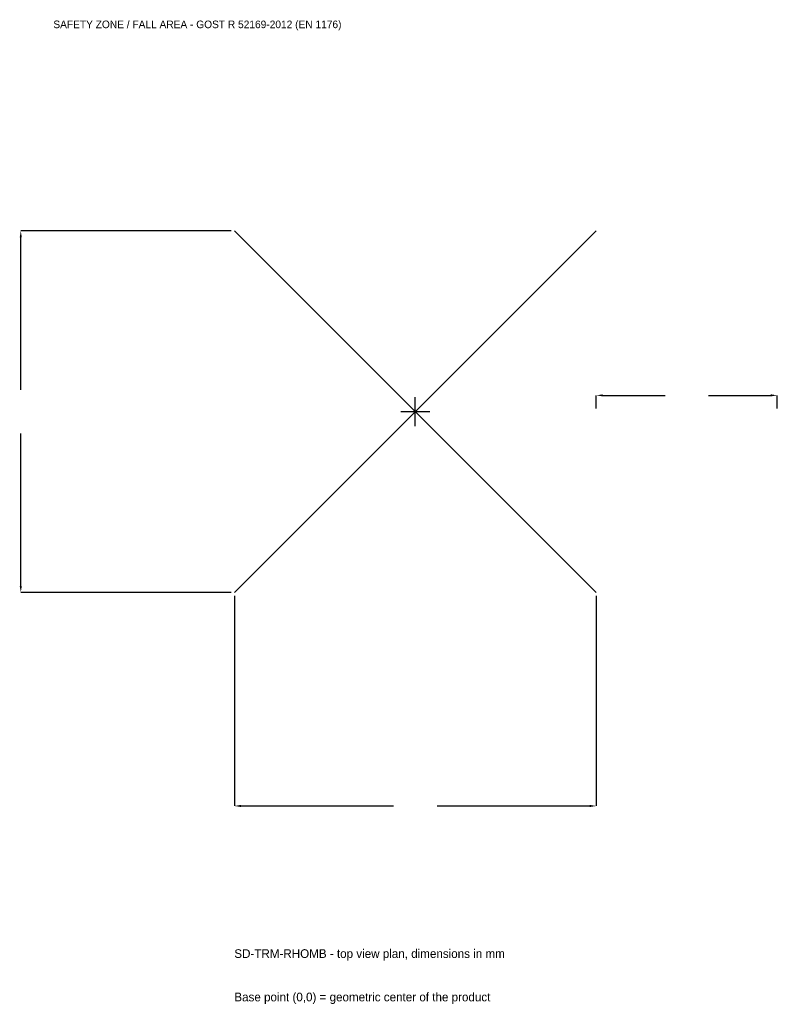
# Model space of a CAD drawing. Extents: x -3279 to 3000, y -4915 to 3250.
import ezdxf

# ---------------------------------------------------------------- set-up
doc = ezdxf.new("R2010")
doc.units = 0
for name, color, linetype in [('GP_MAF_zona_bezopasnosti', 1, 'Continuous'), ('ZSK_DANNYE', 3, 'Continuous'), ('ZSK_KONTUR', 7, 'Continuous'), ('ZSK_RAZMERY', 8, 'Continuous')]:
    doc.layers.add(name, color=color, linetype=linetype)
doc.dimstyles.new('ORION', dxfattribs={"dimtxt": 90, "dimasz": 54, "dimexe": 1.25, "dimexo": 27, "dimtad": 1, "dimcen": 2.5, "dimazin": 3, "dimtfac": 1, "dimtmove": 0, "dimatfit": 3})

# ---------------------------------------------------------------- blocks, each defined once
blk = doc.blocks.new('_CLOSEDFILLED')
at = {"color": 0, "linetype": 'BYBLOCK'}
blk.add_solid([(-1, 0.16), (0, 0), (-1, -0.16)], dxfattribs=at)
blk = doc.blocks.new('*D1')
for p, q in [((-1500, -1527), (-1500, -3270)), ((1500, -1527), (1500, -3270)), ((-1446, -3270), (-180, -3270)), ((180, -3270), (1446, -3270))]:
    blk.add_line(p, q)
at = {"layer": 'Defpoints'}
for p in [(-1500, -1500), (1500, -1500), (-1500, -3270)]:
    blk.add_point(p, dxfattribs=at)
at = {"layer": 'ZSK_RAZMERY', "xscale": 54, "yscale": 54, "rotation": 180}
blk.add_blockref('_CLOSEDFILLED', (-1500, -3270), dxfattribs=at)
at = {"layer": 'ZSK_RAZMERY', "xscale": 54, "yscale": 54}
blk.add_blockref('_CLOSEDFILLED', (1500, -3270), dxfattribs=at)
blk = doc.blocks.new('*D2')
for p, q in [((-1527, 1500), (-3270, 1500)), ((-3270, 180), (-3270, 1446)), ((-3270, -1446), (-3270, -180)), ((-1527, -1500), (-3270, -1500))]:
    blk.add_line(p, q)
at = {"layer": 'Defpoints'}
for p in [(-1500, 1500), (-3270, -1500), (-1500, -1500)]:
    blk.add_point(p, dxfattribs=at)
at = {"layer": 'ZSK_RAZMERY', "xscale": 54, "yscale": 54}
for p, rotation in [((-3270, 1500), 90), ((-3270, -1500), 270)]:
    blk.add_blockref('_CLOSEDFILLED', p, dxfattribs=dict(at, rotation=rotation))
blk = doc.blocks.new('*D3')
for p, q in [((1500, 27), (1500, 135)), ((1554, 135), (2070, 135)), ((2430, 135), (2946, 135)), ((3000, 27), (3000, 135))]:
    blk.add_line(p, q)
at = {"layer": 'Defpoints'}
for p in [(1500, 135), (1500, 0), (3000, 0)]:
    blk.add_point(p, dxfattribs=at)
at = {"layer": 'ZSK_RAZMERY', "xscale": 54, "yscale": 54, "rotation": 180}
blk.add_blockref('_CLOSEDFILLED', (1500, 135), dxfattribs=at)
at = {"layer": 'ZSK_RAZMERY', "xscale": 54, "yscale": 54}
blk.add_blockref('_CLOSEDFILLED', (3000, 135), dxfattribs=at)
blk = doc.blocks.new('B1')
at = {"layer": 'ZSK_KONTUR'}
for p, q in [((-1500, -1500), (1500, 1500)), ((-1500, 1500), (1500, -1500))]:
    blk.add_line(p, q, dxfattribs=at)
at = {"layer": 'ZSK_RAZMERY'}
for p, q in [((0, -120), (0, 120)), ((-120, 0), (120, 0))]:
    blk.add_line(p, q, dxfattribs=at)
at = {"layer": 'GP_MAF_zona_bezopasnosti', "color": 1}
blk.add_text('SAFETY ZONE / FALL AREA - GOST R 52169-2012 (EN 1176)', height=63, dxfattribs=at).set_placement((-3000, 3180))
at = {"layer": 'ZSK_RAZMERY'}
dim = blk.add_linear_dim(base=(-3270, -1500), p1=(-1500, -1500), p2=(-1500, 1500), angle=90, dimstyle='ORION', dxfattribs=at)
dim.commit()
dim.dimension.update_dxf_attribs({"geometry": '*D2', "text_midpoint": (-3270, 0)})
for base, p1, p2, picture, middle in [((1500, 135), (1500, 0), (3000, 0), '*D3', (2250, 135)), ((-1500, -3270), (-1500, -1500), (1500, -1500), '*D1', (0, -3270))]:
    dim = blk.add_linear_dim(base=base, p1=p1, p2=p2, dimstyle='ORION', dxfattribs=at)
    dim.commit()
    dim.dimension.update_dxf_attribs({"geometry": picture, "text_midpoint": middle})

msp = doc.modelspace()

# ---------------------------------------------------------------- block references
msp.add_blockref('B1', (0, 0))

# ---------------------------------------------------------------- texts
at = {"layer": 'ZSK_DANNYE', "color": 3}
msp.add_text('SD-TRM-RHOMB - top view plan, dimensions in mm', height=72, dxfattribs=at).set_placement((-1500, -4530))
at = {"layer": 'ZSK_DANNYE', "color": 7}
msp.add_text('Base point (0,0) = geometric center of the product', height=72, dxfattribs=at).set_placement((-1500, -4890))

doc.saveas('drawing.dxf')
